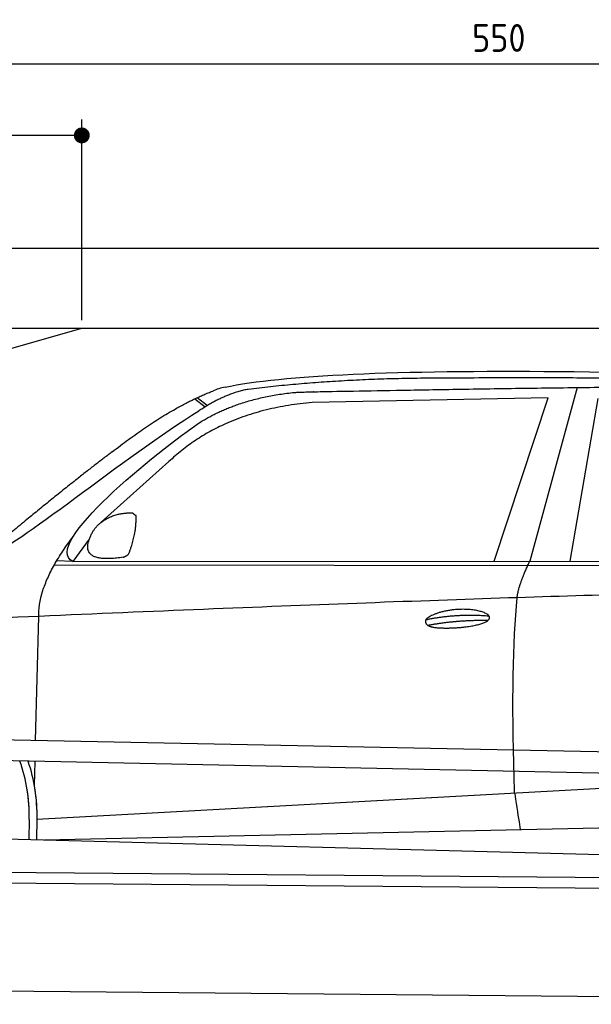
# Model space of a CAD drawing. Header units: millimetres. Extents: x -411 to 6777, y 0 to 6627.
# Tile 4 of 6: x 1744 to 3183, y 4150 to 6627. Entities that reach past the tile are written whole.
import ezdxf

# ---------------------------------------------------------------- set-up
doc = ezdxf.new("R2010")
doc.units = ezdxf.units.MM
doc.layers.add('4', color=3, linetype='Continuous')
for name, color, linetype, lineweight in [('car', 10, 'Continuous', 25), ('Freiraum', 7, 'Continuous', 25), ('Gebäude', 7, 'Continuous', 25), ('Plattform', 7, 'Continuous', 25)]:
    doc.layers.add(name, color=color, linetype=linetype, lineweight=lineweight)
doc.styles.get("Standard").update_dxf_attribs({"font": 'ISOCP.SHX'})
doc.dimstyles.new('GEN-ISO', dxfattribs={"dimscale": 20, "dimtxt": 3.5, "dimasz": 2, "dimexe": 2, "dimexo": 1, "dimgap": 1.5, "dimtad": 1, "dimdec": 1, "dimlfac": 0.1, "dimdsep": 46, "dimtxsty": 'STANDARD', "dimblk": 'PUNKT', "dimcen": 2, "dimclrd": 256, "dimclre": 256, "dimclrt": 2, "dimadec": 0, "dimazin": 0, "dimtp": 0.1, "dimtm": 0.1, "dimtfac": 0.71, "dimtdec": 1, "dimtmove": 2, "dimatfit": 3, "dimldrblk": 'PUNKT', "dimfxl": 2, "dimtolj": 1, "dimarcsym": 0})

# ---------------------------------------------------------------- blocks, each defined once
blk = doc.blocks.new('PUNKT')
at = {"layer": '4', "color": 0, "linetype": 'ByBlock'}
blk.add_line((-0.5, 0), (-1, 0), dxfattribs=at)
at = {"layer": '4', "color": 0, "linetype": 'ByBlock', "const_width": 0.5}
blk.add_lwpolyline([(-0.25, 0, 1), (0.25, 0, 1)], format="xyb", close=True, dxfattribs=at)
blk = doc.blocks.new('*D37')
at = {"layer": '4', "lineweight": -2, "transparency": 16777216}
for p, q in [((200, 5870.9), (200, 6555.8)), ((5700, 6020.9), (5700, 6555.8)), ((240, 6515.8), (5660, 6515.8))]:
    blk.add_line(p, q, dxfattribs=at)
at = {"layer": 'Defpoints', "color": 0, "transparency": 16777216}
for p in [(5700, 6515.8), (5700, 6000.9), (200, 5850.9)]:
    blk.add_point(p, dxfattribs=at)
at = {"layer": '4', "lineweight": -2, "transparency": 16777216, "xscale": 40, "yscale": 40, "zscale": 40, "rotation": 180}
blk.add_blockref('PUNKT', (200, 6515.8), dxfattribs=at)
at = {"layer": '4', "lineweight": -2, "transparency": 16777216, "xscale": 40, "yscale": 40, "zscale": 40}
blk.add_blockref('PUNKT', (5700, 6515.8), dxfattribs=at)
at = {"layer": '4', "color": 2, "transparency": 16777216, "insert": (2950, 6580.8), "char_height": 70, "attachment_point": 5}
blk.add_mtext('550', dxfattribs=at)
blk = doc.blocks.new('Car')
at = {"layer": 'car'}
for p, q in [((3095, 5730.1), (2979.7, 5292.1)), ((3021.9, 5703.7), (2428.2, 5686.3)), ((2889.6, 5291.3), (3021.9, 5703.7)), ((3081.3, 5293.1), (3148.4, 5702.9)), ((2132.9, 5693.1), (2159, 5672.8)), ((2138.7, 5695.9), (2164.3, 5676)), ((2068.7, 5534.4), (1899.3, 5380.5)), ((1870, 5337), (1829.5, 5281)), ((1829.5, 5281), (4481.3, 5306.7)), ((1782.6, 5271.7), (4425.8, 5292.7)), ((1829.5, 5281), (1788.2, 5281.7)), ((1739.4, 4829.5), (1744.7, 5142)), ((1737.5, 4716.5), (1738.6, 4777.1)), ((1744.8, 4631.9), (3613.8, 4751.2)), ((1744.8, 4631.9), (2768.3, 4697.2)), ((1744.8, 4631.9), (1744.1, 4580.3)), ((1764.6, 4580), (3650, 4638.6)), ((1725.2, 4631.1), (1724.4, 4580.7)), ((1666.2, 4581.7), (3715.1, 4547))]:
    blk.add_line(p, q, dxfattribs=at)
for centre, radius, start, end in [((2247.2, 5552.8), 174.5, 102.8736, 113.54), ((1320.7, 4637.9), 404.6, 359.0314, 20.1942), ((1320.7, 4637.9), 424.2, 359.1908, 19.1882), ((1320.7, 4637.9), 404.6, 359.0315, 10.2025), ((1320.7, 4637.9), 424.2, 359.1908, 9.6942)]:
    blk.add_arc(centre, radius, start, end, dxfattribs=at)
for points, degree in [([(2208.3, 5722.9), (2495.3, 5787.1), (3380.5, 5781.9), (4553, 5729.4)], 3), ([(2738.8, 5750.1), (2496, 5747.8), (2266.8, 5717.9)], 2), ([(3703, 5744.3), (3354.7, 5760.5), (2738.8, 5750.1)], 2), ([(1925.6, 5557.4), (2065.6, 5668.9), (2177.5, 5712.7)], 2), ([(2266.8, 5717.9), (2210.7, 5708.3), (2142.7, 5662.4)], 2), ([(2149.3, 5635.7), (2242.5, 5694.3), (2378, 5710.7)], 2), ([(2428.2, 5686.3), (2204.3, 5665), (2068.7, 5534.4)], 2), ([(1629.6, 5303.6), (1665.3, 5300.2), (1965.2, 5551.8), (2142.7, 5662.4)], 3), ([(1829.5, 5281), (1746.1, 5320.3), (2037.9, 5559.3), (2149.3, 5635.7)], 3), ([(1925.6, 5557.4), (1845, 5496.2), (1743.4, 5411.8), (1615, 5305.4), (1621, 5303.5)], 4), ([(1878.1, 5354.8), (1894.4, 5385.2), (1937, 5399.6)], 2), ([(1937, 5399.6), (1965.6, 5405.7), (1978.5, 5404.6)], 2), ([(1978.5, 5404.6), (1984.6, 5398.5), (1987.1, 5398.5)], 2), ([(1969.2, 5300.4), (1990.1, 5353.6), (1987.1, 5398.5)], 2), ([(1955.7, 5292.6), (1833.7, 5272.7), (1878.1, 5354.8)], 2), ([(1744.7, 5142), (1741.6, 5225.6), (1829.4, 5343.7)], 2), ([(1955.7, 5292.6), (1961.7, 5294.4), (1969.2, 5300.4)], 2), ([(2948.6, 5199.9), (2951.4, 5231), (2979.7, 5292.1)], 2), ([(4700.6, 5237), (3823.9, 5257.4), (1391.9, 5122.9)], 2), ([(2719, 5142.5), (2794.4, 5159.4), (2877.9, 5153.7)], 2), ([(2724, 5128.7), (2798, 5143.3), (2876, 5142.5)], 2)]:
    blk.add_open_spline(points, degree=degree, dxfattribs=at)
for points, degree, knots in [([(2378, 5710.7), (2404.5, 5713), (2544, 5716.1), (3565.2, 5745.6), (4185.4, 5744.9), (4642.4, 5576.4), (4620.3, 5402.6)], 4, [0.0821318, 0.0821318, 0.0821318, 0.0821318, 0.0821318, 0.258851, 0.508851, 1, 1, 1, 1, 1]), ([(2946.8, 4708.6), (2946.2, 4722.2), (2945.7, 4735.5), (2945.2, 4748.7), (2937.9, 4938.5), (2939, 5088.9), (2948.6, 5199.9)], 3, [0, 0, 0, 0, 0.064923, 0.064923, 0.064923, 1, 1, 1, 1]), ([(2719, 5142.5), (2723.2, 5147.6), (2744.2, 5164), (2826.9, 5184.1), (2942.2, 5148), (2833.5, 5119.4), (2748.7, 5120), (2714.4, 5123.6), (2719, 5142.5)], 5, [0, 0, 0, 0, 0, 0, 0.300106, 0.500106, 0.700106, 1, 1, 1, 1, 1, 1]), ([(2946.8, 4708.6), (2947.6, 4704), (2948.3, 4699.5), (2949, 4695.1), (2949.6, 4691.1), (2950.2, 4687.2), (2950.8, 4683.5), (2955.6, 4653.3), (2959.3, 4631.3), (2962, 4617.2)], 3, [-0.000011, -0.000011, -0.000011, -0.000011, 0.107576, 0.107576, 0.107576, 0.206414, 0.206414, 0.206414, 1, 1, 1, 1])]:
    blk.add_open_spline(points, degree=degree, knots=knots, dxfattribs=at)
blk = doc.blocks.new('_Dot')
at = {"color": 0, "linetype": 'ByBlock', "lineweight": -2}
blk.add_line((-0.5, 0), (-1, 0), dxfattribs=at)
at = {"color": 0, "linetype": 'ByBlock', "const_width": 0.5}
blk.add_lwpolyline([(-0.25, 0, 1), (0.25, 0, 1)], format="xyb", close=True, dxfattribs=at)
blk = doc.blocks.new('*D43')
at = {"layer": '4', "lineweight": -2, "transparency": 16777216}
for p, q in [((200, 5870.9), (200, 6375.7)), ((1900, 5870.9), (1900, 6375.7)), ((1860, 6335.7), (240, 6335.7))]:
    blk.add_line(p, q, dxfattribs=at)
at = {"layer": 'Defpoints', "color": 0, "transparency": 16777216}
for p in [(200, 6335.7), (200, 5850.9), (1900, 5850.9)]:
    blk.add_point(p, dxfattribs=at)
at = {"layer": '4', "lineweight": -2, "transparency": 16777216, "xscale": 40, "yscale": 40, "zscale": 40, "rotation": 180}
blk.add_blockref('_Dot', (200, 6335.7), dxfattribs=at)
at = {"layer": '4', "lineweight": -2, "transparency": 16777216, "xscale": 40, "yscale": 40, "zscale": 40}
blk.add_blockref('_Dot', (1900, 6335.7), dxfattribs=at)
at = {"layer": '4', "color": 2, "transparency": 16777216, "insert": (1050, 6400.7), "char_height": 70, "attachment_point": 5}
blk.add_mtext('170', dxfattribs=at)
blk = doc.blocks.new('Plattform OG 6200 550')
at = {"layer": 'Plattform'}
for p, q in [((5482.3, 4739.6), (348.5, 4842)), ((5481.2, 4683.6), (347.5, 4791)), ((440.2, 4493.6), (5395, 4450.4)), ((446, 4466.5), (5394.8, 4423.4)), ((5437.5, 4150), (372.6, 4194.2))]:
    blk.add_line(p, q, dxfattribs=at)
blk = doc.blocks.new('Gebäude_360_GT205')
at = {"layer": 'Freiraum', "linetype": 'Continuous'}
blk.add_lwpolyline([(200, 5600.9), (350, 5600.9), (350, 5450.9), (499.8, 5450.9), (1900, 5850.9)], dxfattribs=at)
at = {"layer": 'Gebäude', "linetype": 'Continuous'}
for p, q in [((5900, 6050.8), (0, 6050.8)), ((200, 5850.9), (5700, 5850.9))]:
    blk.add_line(p, q, dxfattribs=at)

msp = doc.modelspace()

# ---------------------------------------------------------------- block references
at = {"layer": 'car', "rotation": 359.4752422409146}
msp.add_blockref('Car', (0, 0), dxfattribs=at)
at = {"layer": 'Gebäude'}
msp.add_blockref('Gebäude_360_GT205', (0, 0), dxfattribs=at)
at = {"layer": 'Plattform'}
msp.add_blockref('Plattform OG 6200 550', (0, 0), dxfattribs=at)

# ---------------------------------------------------------------- dimensions: what is measured, and where the dimension line sits
at = {"layer": '4'}
for base, p1, p2, override, picture, middle in [((5700, 6515.8), (200, 5850.88), (5700, 6000.88), {"dimtdec": 3, "dimtolj": 0}, '*D37', (2950, 6580.8)), ((200, 6335.7), (1900, 5850.88), (200, 5850.88), {"dimblk1": 'Dot', "dimblk2": 'Dot', "dimsah": 1, "dimtdec": 3, "dimtolj": 0}, '*D43', (1050, 6400.7))]:
    dim = msp.add_linear_dim(base=base, p1=p1, p2=p2, dimstyle='GEN-ISO', override=override, dxfattribs=at)
    dim.commit()
    dim.dimension.update_dxf_attribs({"geometry": picture, "text_midpoint": middle})

doc.saveas('drawing.dxf')
